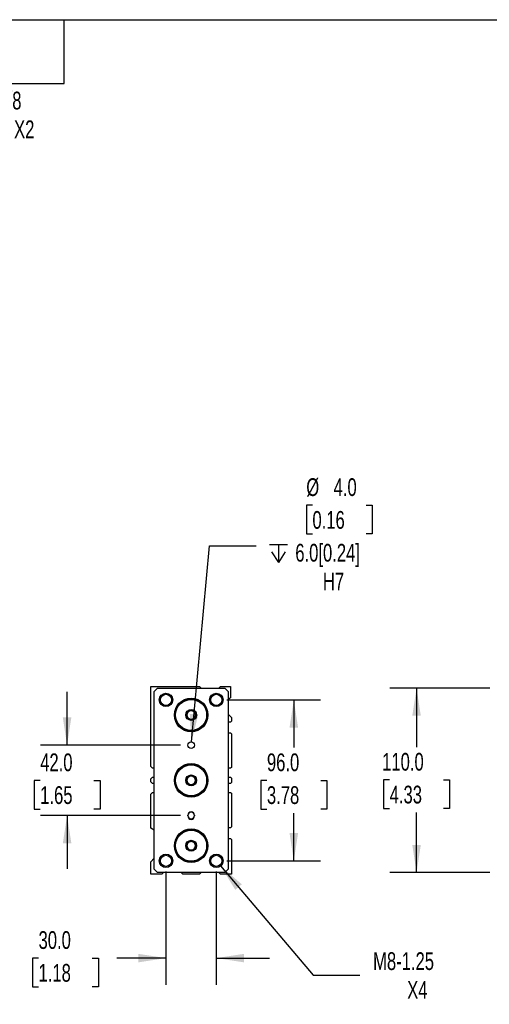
# Model space of a CAD drawing. Header units: millimetres. Extents: x 32 to 1365, y 32 to 1048.
# Tile 4 of 5: x 691 to 971, y 461 to 1048. Entities that reach past the tile are written whole.
import ezdxf

# ---------------------------------------------------------------- set-up
doc = ezdxf.new("R2010")
doc.units = ezdxf.units.MM
doc.header["$LTSCALE"] = 5
doc.linetypes.add('SLD-Solid', pattern=[0])
doc.layers.add('DIMENSIONS', color=140, linetype='SLD-Solid', lineweight=25)
doc.layers.add('TEXT', color=140, linetype='SLD-Solid', lineweight=25)
doc.styles.add('SLDTEXTSTYLE0', font='TXT', dxfattribs={"width": 0.7})
doc.dimstyles.new('SLDDIMSTYLE1', dxfattribs={"dimtxt": 10.790039, "dimasz": 16.51, "dimexe": 0, "dimexo": 0.0625, "dimgap": 2.69751, "dimtad": 0, "dimtih": 1, "dimtoh": 1, "dimrnd": 1e-09, "dimzin": 12, "dimdsep": 46, "dimtxsty": 'SLDTEXTSTYLE0', "dimsah": 1, "dimcen": 0, "dimadec": 0, "dimazin": 3, "dimtfac": 1, "dimtofl": 0, "dimtmove": 0, "dimatfit": 3, "dimfxl": 0, "dimfrac": 2, "dimtolj": 1, "dimtzin": 12, "dimarcsym": 0})
doc.dimstyles.new('SLDDIMSTYLE2', dxfattribs={"dimtxt": 10.790039, "dimasz": 16.51, "dimexe": 0, "dimexo": 0.0625, "dimgap": 2.69751, "dimtad": 0, "dimtih": 1, "dimtoh": 1, "dimrnd": 1e-09, "dimzin": 4, "dimdsep": 46, "dimtxsty": 'SLDTEXTSTYLE0', "dimsah": 1, "dimcen": 0.09, "dimadec": 0, "dimazin": 1, "dimtfac": 1, "dimtmove": 0, "dimatfit": 0, "dimfxl": 0, "dimfrac": 2, "dimtolj": 1, "dimtzin": 12, "dimarcsym": 0})
doc.dimstyles.new('SLDDIMSTYLE4', dxfattribs={"dimtxt": 10.790039, "dimasz": 16.51, "dimexe": 0, "dimexo": 0.0625, "dimgap": 2.69751, "dimtad": 0, "dimtih": 1, "dimtoh": 1, "dimrnd": 1e-09, "dimzin": 4, "dimdsep": 46, "dimtxsty": 'SLDTEXTSTYLE0', "dimsah": 1, "dimcen": 0.09, "dimadec": 0, "dimazin": 1, "dimtfac": 1, "dimtofl": 0, "dimtmove": 0, "dimatfit": 3, "dimfxl": 0, "dimfrac": 2, "dimtolj": 1, "dimtzin": 12, "dimarcsym": 0})
doc.dimstyles.new('SLDDIMSTYLE5', dxfattribs={"dimtxt": 10.790039, "dimasz": 16.51, "dimexe": 0, "dimexo": 0.0625, "dimgap": 2.69751, "dimtad": 0, "dimtih": 1, "dimtoh": 1, "dimrnd": 1e-09, "dimzin": 4, "dimdsep": 46, "dimtxsty": 'SLDTEXTSTYLE0', "dimsah": 1, "dimcen": 0, "dimadec": 0, "dimazin": 1, "dimtfac": 1, "dimtofl": 0, "dimtmove": 0, "dimatfit": 3, "dimfxl": 0, "dimfrac": 2, "dimtolj": 1, "dimtzin": 12, "dimarcsym": 0})

# ---------------------------------------------------------------- blocks, each defined once
blk = doc.blocks.new('_D_10')
at = {"layer": 'DIMENSIONS'}
for p, q in [((719.25, 615.11), (719.25, 646.86)), ((786.9, 615.11), (703.38, 615.11)), ((703.22, 594.11), (699.59, 594.11)), ((699.59, 594.11), (699.59, 576.96)), ((735.28, 594.11), (738.91, 594.11)), ((738.91, 594.11), (738.91, 576.96)), ((699.59, 576.96), (703.22, 576.96)), ((738.91, 576.96), (735.28, 576.96)), ((786.9, 573.11), (703.38, 573.11)), ((719.25, 573.11), (719.25, 541.36))]:
    blk.add_line(p, q, dxfattribs=at)
for points in [[(719.25, 615.11), (721.79, 631.62), (716.71, 631.62)], [(719.25, 573.11), (716.71, 556.6), (721.79, 556.6)]]:
    blk.add_solid(points, dxfattribs=at)
at = {"layer": 'DIMENSIONS', "char_height": 10.583, "attachment_point": 1, "style": 'SLDTEXTSTYLE0'}
for s, insert in [('42.0', (703.22, 610.17)), ('1.65', (703.22, 590.61))]:
    blk.add_mtext(s, dxfattribs=dict(at, insert=insert))
blk = doc.blocks.new('_D_11')
at = {"layer": 'DIMENSIONS'}
for p, q in [((814.6, 642.11), (870.35, 642.11)), ((854.48, 642.11), (854.48, 613.68)), ((838.45, 594.11), (834.82, 594.11)), ((834.82, 594.11), (834.82, 576.96)), ((870.51, 594.11), (874.13, 594.11)), ((874.13, 594.11), (874.13, 576.96)), ((834.82, 576.96), (838.45, 576.96)), ((874.13, 576.96), (870.51, 576.96)), ((854.48, 546.11), (854.48, 574.55)), ((814.6, 546.11), (870.35, 546.11))]:
    blk.add_line(p, q, dxfattribs=at)
for points in [[(854.48, 642.11), (851.94, 625.6), (857.02, 625.6)], [(854.48, 546.11), (857.02, 562.62), (851.94, 562.62)]]:
    blk.add_solid(points, dxfattribs=at)
at = {"layer": 'DIMENSIONS', "char_height": 10.583, "attachment_point": 1, "style": 'SLDTEXTSTYLE0'}
for s, insert in [('96.0', (838.45, 610.17)), ('3.78', (838.45, 590.61))]:
    blk.add_mtext(s, dxfattribs=dict(at, insert=insert))
blk = doc.blocks.new('_D_12')
at = {"layer": 'DIMENSIONS'}
for p, q in [((778.25, 539.76), (778.25, 472.24)), ((808.25, 539.76), (808.25, 472.24)), ((702.23, 488.11), (698.61, 488.11)), ((698.61, 488.11), (698.61, 470.96)), ((734.29, 488.11), (737.92, 488.11)), ((737.92, 488.11), (737.92, 470.96)), ((778.25, 488.11), (748.91, 488.11)), ((808.25, 488.11), (840, 488.11)), ((698.61, 470.96), (702.23, 470.96)), ((737.92, 470.96), (734.29, 470.96))]:
    blk.add_line(p, q, dxfattribs=at)
for points in [[(778.25, 488.11), (761.74, 490.65), (761.74, 485.57)], [(808.25, 488.11), (824.76, 485.57), (824.76, 490.65)]]:
    blk.add_solid(points, dxfattribs=at)
at = {"layer": 'DIMENSIONS', "char_height": 10.583, "attachment_point": 1, "style": 'SLDTEXTSTYLE0'}
for s, insert in [('30.0', (702.23, 504.17)), ('1.18', (702.23, 484.61))]:
    blk.add_mtext(s, dxfattribs=dict(at, insert=insert))
blk = doc.blocks.new('_D_13')
at = {"layer": 'DIMENSIONS'}
for p, q in [((810.84, 543.06), (866.05, 477.95)), ((866.05, 477.95), (893.83, 477.95))]:
    blk.add_line(p, q, dxfattribs=at)
blk.add_solid([(810.84, 543.06), (819.58, 528.83), (823.45, 532.11)], dxfattribs=at)
at = {"layer": 'DIMENSIONS', "char_height": 10.583, "attachment_point": 1, "style": 'SLDTEXTSTYLE0'}
for s, insert in [('M8-1.25', (901.77, 491.59)), ('X4', (922.12, 474.45))]:
    blk.add_mtext(s, dxfattribs=dict(at, insert=insert))
blk = doc.blocks.new('SW_SYMBOL_HOLE_DEPTH')
at = {"layer": 'DIMENSIONS', "color": 0}
for p, q in [((0, 4375), (4000, 4375)), ((2000, 4375), (2000, 375)), ((500, 2775), (2000, 375)), ((3500, 2775), (2000, 375))]:
    blk.add_line(p, q, dxfattribs=at)
blk = doc.blocks.new('_D_14')
at = {"layer": 'DIMENSIONS'}
for p, q in [((865.59, 758.22), (861.97, 758.22)), ((861.97, 758.22), (861.97, 741.07)), ((897.65, 758.22), (901.28, 758.22)), ((901.28, 758.22), (901.28, 741.07)), ((861.97, 741.07), (865.59, 741.07)), ((901.28, 741.07), (897.65, 741.07)), ((793.43, 617.1), (804.2, 733.98)), ((804.2, 733.98), (831.98, 733.98))]:
    blk.add_line(p, q, dxfattribs=at)
blk.add_solid([(793.43, 617.1), (797.48, 633.31), (792.42, 633.78)], dxfattribs=at)
at = {"layer": 'DIMENSIONS', "xscale": 0.002688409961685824, "yscale": 0.002688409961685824, "zscale": 0.002688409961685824}
blk.add_blockref('SW_SYMBOL_HOLE_DEPTH', (839.92, 722.94), dxfattribs=at)
at = {"layer": 'DIMENSIONS', "char_height": 10.583, "attachment_point": 1, "style": 'SLDTEXTSTYLE0'}
for s, insert in [('%%c', (861.93, 774.28)), ('4.0', (878.22, 774.28)), ('0.16', (865.59, 754.72)), ('6.0[0.24]', (855.36, 735.15)), ('H7', (871.83, 718))]:
    blk.add_mtext(s, dxfattribs=dict(at, insert=insert))
blk = doc.blocks.new('_D_15')
at = {"layer": 'DIMENSIONS'}
for p, q in [((971.48, 649.11), (911.81, 649.11)), ((927.69, 649.11), (927.69, 613.99)), ((911.65, 594.43), (908.03, 594.43)), ((908.03, 594.43), (908.03, 577.28)), ((943.72, 594.43), (947.34, 594.43)), ((947.34, 594.43), (947.34, 577.28)), ((908.03, 577.28), (911.65, 577.28)), ((947.34, 577.28), (943.72, 577.28)), ((927.69, 539.11), (927.69, 574.87)), ((971.48, 539.11), (911.81, 539.11))]:
    blk.add_line(p, q, dxfattribs=at)
for points in [[(927.69, 649.11), (925.15, 632.6), (930.23, 632.6)], [(927.69, 539.11), (930.23, 555.62), (925.15, 555.62)]]:
    blk.add_solid(points, dxfattribs=at)
at = {"layer": 'DIMENSIONS', "char_height": 10.583, "attachment_point": 1, "style": 'SLDTEXTSTYLE0'}
for s, insert in [('110.0', (907.17, 610.49)), ('4.33', (911.65, 590.92))]:
    blk.add_mtext(s, dxfattribs=dict(at, insert=insert))
blk = doc.blocks.new('_D_28')
at = {"layer": 'DIMENSIONS'}
for p, q in [((571.74, 941.26), (621.65, 991.17)), ((621.65, 991.17), (649.43, 991.17))]:
    blk.add_line(p, q, dxfattribs=at)
blk.add_solid([(571.74, 941.26), (585.21, 951.14), (581.62, 954.73)], dxfattribs=at)
at = {"layer": 'DIMENSIONS', "char_height": 10.583, "attachment_point": 1, "style": 'SLDTEXTSTYLE0'}
for s, insert in [('G1/8', (670.58, 1004.81)), ('PORT X2', (657.37, 987.67))]:
    blk.add_mtext(s, dxfattribs=dict(at, insert=insert))

msp = doc.modelspace()

# ---------------------------------------------------------------- linework, layer by layer
for p, q in [((769.25, 602.293), (769.25, 650.113)), ((769.25, 650.113), (798.25, 650.113)), ((771.25, 647.113), (773.25, 649.113)), ((771.25, 541.113), (771.25, 647.113)), ((773.25, 649.113), (813.25, 649.113)), ((798.25, 650.113), (799.25, 649.113)), ((809.75, 649.113), (810.75, 650.113)), ((810.75, 650.113), (816.75, 650.113)), ((813.25, 649.113), (815.25, 647.113)), ((815.25, 647.113), (815.25, 541.113)), ((816.75, 650.113), (816.75, 643.373)), ((816.75, 628.863), (815.25, 628.863)), ((815.654, 633.21), (817.25, 631.613)), ((817.25, 629.363), (816.75, 628.863)), ((817.25, 631.613), (817.25, 629.363)), ((815.25, 622.363), (816.75, 622.363)), ((816.75, 622.363), (817.25, 621.863)), ((817.25, 621.863), (817.25, 601.793)), ((770.25, 601.293), (769.25, 602.293)), ((770.9, 601.293), (770.25, 601.293)), ((771.25, 602.013), (770.9, 602.013)), ((770.9, 602.013), (770.9, 601.293)), ((815.6, 602.013), (815.25, 602.013)), ((815.6, 601.293), (815.6, 602.013)), ((816.75, 601.293), (815.6, 601.293)), ((817.25, 601.793), (816.75, 601.293)), ((769.25, 594.943), (770.25, 595.943)), ((769.25, 593.283), (769.25, 594.943)), ((770.25, 592.283), (769.25, 593.283)), ((770.25, 595.943), (770.9, 595.943)), ((770.9, 595.943), (770.9, 595.213)), ((770.9, 595.213), (771.25, 595.213)), ((815.25, 595.213), (815.6, 595.213)), ((815.6, 595.213), (815.6, 595.943)), ((815.6, 595.943), (816.75, 595.943)), ((816.75, 595.943), (817.25, 595.443)), ((817.25, 595.443), (817.25, 592.783)), ((770.9, 592.283), (770.25, 592.283)), ((771.25, 593.013), (770.9, 593.013)), ((770.9, 593.013), (770.9, 592.283)), ((815.6, 593.013), (815.25, 593.013)), ((815.6, 592.283), (815.6, 593.013)), ((816.75, 592.283), (815.6, 592.283)), ((817.25, 592.783), (816.75, 592.283)), ((769.25, 585.933), (770.25, 586.933)), ((769.25, 565.613), (769.25, 585.933)), ((770.25, 586.933), (770.9, 586.933)), ((770.9, 586.933), (770.9, 586.213)), ((770.9, 586.213), (771.25, 586.213)), ((815.25, 586.213), (815.6, 586.213)), ((815.6, 586.213), (815.6, 586.933)), ((815.6, 586.933), (816.75, 586.933)), ((816.75, 586.933), (817.25, 586.433)), ((817.25, 586.433), (817.25, 566.363)), ((791.25, 572.863), (791.25, 573.363)), ((795.25, 573.363), (795.25, 572.863)), ((771.25, 564.459), (769.25, 565.613)), ((816.75, 565.863), (815.25, 565.863)), ((817.25, 566.363), (816.75, 565.863)), ((815.25, 559.363), (816.75, 559.363)), ((816.75, 559.363), (817.25, 558.863)), ((817.25, 558.863), (817.25, 538.113)), ((769.25, 545.613), (771.25, 547.613)), ((769.25, 538.113), (769.25, 545.613)), ((773.25, 539.113), (771.25, 541.113)), ((815.25, 541.113), (813.25, 539.113)), ((775.75, 538.113), (769.25, 538.113)), ((813.25, 539.113), (773.25, 539.113)), ((776.75, 539.113), (775.75, 538.113)), ((788.25, 538.113), (787.25, 539.113)), ((798.25, 538.113), (788.25, 538.113)), ((799.25, 539.113), (798.25, 538.113)), ((810.75, 538.113), (809.75, 539.113)), ((817.25, 538.113), (810.75, 538.113))]:
    msp.add_line(p, q)
at = {"flags": 128}
msp.add_lwpolyline([(815.654, 633.21), (815.337, 633.571), (815.25, 633.683)], dxfattribs=at)
for centre, radius in [((778.25, 642.113), 4), ((808.25, 642.113), 4), ((778.25, 642.113), 3.323), ((793.25, 633.113), 10), ((793.25, 633.113), 9.5), ((793.25, 633.113), 9.25), ((808.25, 642.113), 3.324), ((793.25, 633.113), 3.25), ((793.25, 615.113), 2), ((793.25, 594.113), 10), ((793.25, 594.113), 9.5), ((793.25, 594.113), 9.25), ((793.25, 594.113), 3.25), ((793.25, 555.113), 10), ((793.25, 555.113), 9.5), ((793.25, 555.113), 9.25), ((793.25, 555.113), 3.25), ((778.25, 546.113), 4), ((778.25, 546.113), 3.323), ((808.25, 546.113), 4), ((808.25, 546.113), 3.324)]:
    msp.add_circle(centre, radius)
for centre, radius, start, end in [((819.25, 639.043), 5, 120, 143.130102), ((793.25, 633.113), 2.5, 120, 180), ((793.25, 633.113), 2.5, 60, 120), ((793.25, 633.113), 2.5, 0, 60), ((793.25, 633.113), 2.5, 180, 240), ((793.25, 633.113), 2.5, 240, 300), ((793.25, 633.113), 2.5, 300, 0), ((793.25, 594.113), 2.5, 120, 180), ((793.25, 594.113), 2.5, 180, 240), ((793.25, 594.113), 2.5, 60, 120), ((793.25, 594.113), 2.5, 0, 60), ((793.25, 594.113), 2.5, 300, 0), ((793.25, 594.113), 2.5, 240, 300), ((793.25, 573.363), 2, 0, 180), ((793.25, 573.113), 2, 0, 180), ((793.25, 573.113), 2, 180, 0), ((793.25, 572.863), 2, 180, 0), ((793.25, 555.113), 2.5, 120, 180), ((793.25, 555.113), 2.5, 180, 240), ((793.25, 555.113), 2.5, 60, 120), ((793.25, 555.113), 2.5, 240, 300), ((793.25, 555.113), 2.5, 0, 60), ((793.25, 555.113), 2.5, 300, 0)]:
    msp.add_arc(centre, radius, start, end)
for points in [[(793.25, 636), (793.055, 635.887), (792.855, 635.772), (792.545, 635.593), (792.439, 635.532), (792.224, 635.408), (792.114, 635.344), (791.786, 635.155), (791.572, 635.031), (791.149, 634.787), (790.947, 634.67), (790.75, 634.557)], [(790.75, 634.557), (790.75, 634.331), (790.75, 634.101), (790.75, 633.742), (790.75, 633.621), (790.75, 633.373), (790.75, 633.245), (790.75, 632.867), (790.75, 632.619), (790.75, 632.13), (790.75, 631.897), (790.75, 631.67)], [(795.75, 634.557), (795.555, 634.67), (795.355, 634.785), (795.045, 634.964), (794.939, 635.025), (794.724, 635.149), (794.614, 635.213), (794.286, 635.402), (794.072, 635.526), (793.649, 635.77), (793.447, 635.887), (793.25, 636)], [(795.75, 631.67), (795.75, 631.896), (795.75, 632.126), (795.75, 632.485), (795.75, 632.606), (795.75, 632.854), (795.75, 632.982), (795.75, 633.36), (795.75, 633.608), (795.75, 634.096), (795.75, 634.33), (795.75, 634.557)], [(790.75, 631.67), (790.945, 631.557), (791.145, 631.442), (791.455, 631.263), (791.561, 631.202), (791.776, 631.078), (791.886, 631.014), (792.214, 630.825), (792.428, 630.701), (792.851, 630.457), (793.054, 630.34), (793.25, 630.227)], [(793.25, 630.227), (793.445, 630.339), (793.645, 630.455), (793.955, 630.634), (794.061, 630.695), (794.276, 630.819), (794.386, 630.883), (794.714, 631.072), (794.928, 631.196), (795.351, 631.44), (795.554, 631.557), (795.75, 631.67)], [(793.25, 597), (793.055, 596.887), (792.855, 596.772), (792.545, 596.593), (792.439, 596.532), (792.224, 596.408), (792.114, 596.344), (791.786, 596.155), (791.572, 596.031), (791.149, 595.787), (790.947, 595.67), (790.75, 595.557)], [(790.75, 595.557), (790.75, 595.331), (790.75, 595.101), (790.75, 594.742), (790.75, 594.621), (790.75, 594.373), (790.75, 594.245), (790.75, 593.867), (790.75, 593.619), (790.75, 593.13), (790.75, 592.897), (790.75, 592.67)], [(795.75, 595.557), (795.555, 595.67), (795.355, 595.785), (795.045, 595.964), (794.939, 596.025), (794.724, 596.149), (794.614, 596.213), (794.286, 596.402), (794.072, 596.526), (793.649, 596.77), (793.447, 596.887), (793.25, 597)], [(795.75, 592.67), (795.75, 592.896), (795.75, 593.126), (795.75, 593.485), (795.75, 593.606), (795.75, 593.854), (795.75, 593.982), (795.75, 594.36), (795.75, 594.608), (795.75, 595.096), (795.75, 595.33), (795.75, 595.557)], [(790.75, 592.67), (790.945, 592.557), (791.145, 592.442), (791.455, 592.263), (791.561, 592.202), (791.776, 592.078), (791.886, 592.014), (792.214, 591.825), (792.428, 591.701), (792.851, 591.457), (793.054, 591.34), (793.25, 591.227)], [(793.25, 591.227), (793.445, 591.339), (793.645, 591.455), (793.955, 591.634), (794.061, 591.695), (794.276, 591.819), (794.386, 591.883), (794.714, 592.072), (794.928, 592.196), (795.351, 592.44), (795.554, 592.557), (795.75, 592.67)], [(793.25, 558), (793.055, 557.887), (792.855, 557.772), (792.545, 557.593), (792.439, 557.532), (792.224, 557.408), (792.114, 557.344), (791.786, 557.155), (791.572, 557.031), (791.149, 556.787), (790.947, 556.67), (790.75, 556.557)], [(795.75, 556.557), (795.555, 556.67), (795.355, 556.785), (795.045, 556.964), (794.939, 557.025), (794.724, 557.149), (794.614, 557.213), (794.286, 557.402), (794.072, 557.526), (793.649, 557.77), (793.447, 557.887), (793.25, 558)], [(790.75, 556.557), (790.75, 556.331), (790.75, 556.101), (790.75, 555.742), (790.75, 555.621), (790.75, 555.373), (790.75, 555.245), (790.75, 554.867), (790.75, 554.619), (790.75, 554.13), (790.75, 553.897), (790.75, 553.67)], [(790.75, 553.67), (790.945, 553.557), (791.145, 553.442), (791.455, 553.263), (791.561, 553.202), (791.776, 553.078), (791.886, 553.014), (792.214, 552.825), (792.428, 552.701), (792.851, 552.457), (793.054, 552.34), (793.25, 552.227)], [(793.25, 552.227), (793.445, 552.339), (793.645, 552.455), (793.955, 552.634), (794.061, 552.695), (794.276, 552.819), (794.386, 552.883), (794.714, 553.072), (794.928, 553.196), (795.351, 553.44), (795.554, 553.557), (795.75, 553.67)], [(795.75, 553.67), (795.75, 553.896), (795.75, 554.126), (795.75, 554.485), (795.75, 554.606), (795.75, 554.854), (795.75, 554.982), (795.75, 555.36), (795.75, 555.608), (795.75, 556.096), (795.75, 556.33), (795.75, 556.557)]]:
    msp.add_open_spline(points, degree=3, knots=[0, 0, 0, 0, 0.25, 0.25, 0.375, 0.375, 0.5, 0.5, 0.75, 0.75, 1, 1, 1, 1])
at = {"layer": 'TEXT'}
for p, q in [((31.75, 1047.75), (1365.25, 1047.75)), ((717.55, 1009.65), (717.55, 1047.75)), ((679.45, 1009.65), (717.55, 1009.65))]:
    msp.add_line(p, q, dxfattribs=at)

# ---------------------------------------------------------------- dimensions: what is measured, and where the dimension line sits
at = {"layer": 'DIMENSIONS'}
for p1, p2, text, picture, middle in [((565.68, 935.205), (571.737, 941.262), 'G1/8\\PPORT X2', '_D_28', (688.233, 991.172)), ((805.663, 549.164), (810.837, 543.063), 'M8-1.25\\PX4', '_D_13', (931.44, 477.951))]:
    dim = msp.add_diameter_dim_2p(p1=p1, p2=p2, text=text, dimstyle='SLDDIMSTYLE1', override={"dimpost": '<>'}, dxfattribs=at)
    dim.commit()
    dim.dimension.update_dxf_attribs({"geometry": picture, "text_midpoint": middle, "dimtype": 163})
dim = msp.add_diameter_dim_2p(p1=(793.067, 613.122), p2=(793.434, 617.105), text='<>\\P{\\fGDT;x}6.0[0.24]\\PH7', dimstyle='SLDDIMSTYLE5', dxfattribs=at)
dim.commit()
dim.dimension.update_dxf_attribs({"geometry": '_D_14', "text_midpoint": (881.622, 739.554), "dimtype": 163})
for base, p1, p2, dimstyle, picture, middle in [((719.25, 573.113), (793.25, 615.113), (793.25, 573.113), 'SLDDIMSTYLE2', '_D_10', (719.25, 594.113)), ((927.687, 539.113), (977.826, 649.113), (977.826, 539.113), 'SLDDIMSTYLE4', '_D_15', (927.687, 594.43)), ((854.478, 546.113), (808.25, 642.113), (808.25, 546.113), 'SLDDIMSTYLE4', '_D_11', (854.478, 594.113))]:
    dim = msp.add_linear_dim(base=base, p1=p1, p2=p2, angle=90, dimstyle=dimstyle, dxfattribs=at)
    dim.commit()
    dim.dimension.update_dxf_attribs({"geometry": picture, "text_midpoint": middle, "dimtype": 160})
dim = msp.add_linear_dim(base=(778.25, 488.113), p1=(808.25, 546.113), p2=(778.25, 546.113), dimstyle='SLDDIMSTYLE2', dxfattribs=at)
dim.commit()
dim.dimension.update_dxf_attribs({"geometry": '_D_12', "text_midpoint": (718.263, 488.113), "dimtype": 160})

doc.saveas('drawing.dxf')
